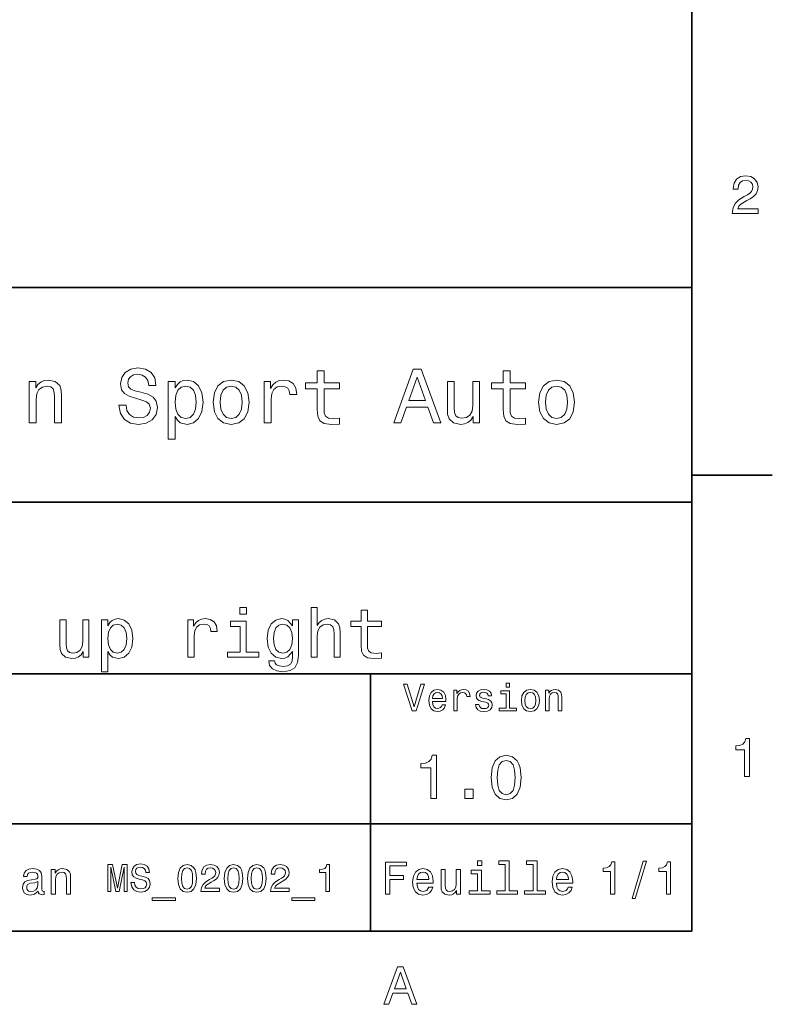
# Model space of a CAD drawing. Extents: x -215 to 297, y 0 to 210.
# Tile 10 of 11: x 224 to 294, y 3 to 95. Entities that reach past the tile are written whole.
import ezdxf

# ---------------------------------------------------------------- set-up
doc = ezdxf.new("R2010")
doc.units = 0

msp = doc.modelspace()

# ---------------------------------------------------------------- linework, layer by layer
at = {"color": 7, "lineweight": 35}
for p, q in [((287, 10), (287, 200)), ((97, 70), (287, 70)), ((287, 70), (287, 10)), ((162, 50), (287, 50)), ((162, 34), (287, 34)), ((257, 10), (257, 34)), ((162, 20), (287, 20)), ((10, 10), (287, 10)), ((97, 10), (287, 10))]:
    msp.add_line(p, q, dxfattribs=at)
at = {"color": 7, "lineweight": 35, "ltscale": 0.1875}
msp.add_line((287, 52.5), (294.5, 52.5), dxfattribs=at)
at = {"color": 7, "lineweight": 13}
for points in [[(290.76947, 76.916786), (293.175079, 76.916786), (293.175079, 77.350502), (291.273773, 77.350502), (291.3797, 77.587532), (291.561249, 77.784218), (292.121033, 78.142288), (292.418579, 78.293587), (292.751434, 78.510445), (292.988464, 78.762604), (293.124634, 79.060158), (293.175079, 79.398056), (293.089355, 79.821686), (292.852325, 80.154541), (292.489197, 80.366356), (292.020172, 80.442001), (291.536041, 80.35627), (291.167877, 80.119232), (290.930847, 79.740997), (290.850159, 79.241714), (290.850159, 79.171112), (291.309082, 79.171112), (291.309082, 79.211456), (291.354462, 79.554398), (291.490631, 79.806557), (291.707489, 79.967941), (291.994965, 80.023415), (292.287476, 79.972984), (292.504333, 79.846901), (292.645538, 79.650215), (292.695984, 79.403099), (292.660675, 79.171112), (292.56485, 78.974426), (292.403473, 78.802956), (292.181549, 78.651657), (291.884003, 78.490273), (291.389771, 78.177589), (291.041779, 77.844742), (290.835022, 77.441284), (290.76947, 76.931915)], [(234.20462, 59.030979), (233.548996, 59.030979), (233.693085, 58.267288), (234.053314, 57.70533), (234.608078, 57.366714), (235.357361, 57.244236), (236.099426, 57.359509), (236.654175, 57.67651), (237.007202, 58.17363), (237.136902, 58.82925), (237.028824, 59.420029), (236.726227, 59.801872), (236.236313, 60.054031), (235.580704, 60.241352), (235.018738, 60.378242), (234.651306, 60.536743), (234.442368, 60.767288), (234.377533, 61.127522), (234.442368, 61.451729), (234.629684, 61.696686), (234.917877, 61.862389), (235.314133, 61.920029), (235.71759, 61.84798), (236.034592, 61.653458), (236.24353, 61.32925), (236.344391, 60.889767), (237, 60.889767), (237, 60.904179), (236.884735, 61.581409), (236.546112, 62.085732), (236.01297, 62.402737), (235.292511, 62.510807), (234.644104, 62.402737), (234.139771, 62.100143), (233.815567, 61.631844), (233.700287, 61.026657), (233.793961, 60.486309), (234.067734, 60.118874), (234.5, 59.873917), (235.09079, 59.6866), (235.674362, 59.520893), (236.113831, 59.362389), (236.380402, 59.131844), (236.47406, 58.757202), (236.387619, 58.375359), (236.164276, 58.087173), (235.825653, 57.907059), (235.386169, 57.849422), (234.896255, 57.928673), (234.521622, 58.159222), (234.283875, 58.533859)], [(252.05043, 60.579971), (252.05043, 58.64193), (252.093658, 58.015129), (252.29538, 57.582851), (252.698853, 57.330688), (253.383286, 57.244236), (254.132568, 57.280258), (254.132568, 57.827808), (253.585022, 57.78458), (253.087891, 57.842216), (252.82132, 58.022331), (252.706055, 58.324928), (252.684448, 58.75), (252.684448, 60.579971), (254.132568, 60.579971), (254.132568, 61.120316), (252.684448, 61.120316), (252.684448, 62.251438), (252.05043, 62.251438), (252.05043, 61.120316), (250.955322, 61.120316), (250.955322, 60.579971)], [(259.175781, 57.381123), (259.838623, 57.381123), (260.364563, 58.850864), (262.360229, 58.850864), (262.886169, 57.381123), (263.563416, 57.381123), (261.733429, 62.388329), (260.998566, 62.388329)], [(260.595093, 59.463257), (261.365997, 61.667866), (262.136902, 59.463257)], [(269.399109, 60.579971), (269.399109, 58.64193), (269.442352, 58.015129), (269.644073, 57.582851), (270.047546, 57.330688), (270.731995, 57.244236), (271.481262, 57.280258), (271.481262, 57.827808), (270.933716, 57.78458), (270.436584, 57.842216), (270.170013, 58.022331), (270.054749, 58.324928), (270.033142, 58.75), (270.033142, 60.579971), (271.481262, 60.579971), (271.481262, 61.120316), (270.033142, 61.120316), (270.033142, 62.251438), (269.399109, 62.251438), (269.399109, 61.120316), (268.304016, 61.120316), (268.304016, 60.579971)], [(225.177246, 57.381123), (225.811249, 57.381123), (225.811249, 59.614552), (225.876083, 60.12608), (226.085022, 60.500717), (226.409225, 60.731266), (226.841507, 60.817722), (227.187317, 60.745674), (227.403458, 60.551151), (227.511536, 60.226944), (227.547546, 59.794666), (227.547546, 57.381123), (228.181564, 57.381123), (228.181564, 59.924351), (228.15274, 60.435879), (228.023056, 60.86095), (227.597992, 61.25), (226.935165, 61.386887), (226.567719, 61.336452), (226.257935, 61.199566), (225.991364, 60.969017), (225.782425, 60.659222), (225.782425, 61.25), (225.177246, 61.25)], [(238.786743, 60.652016), (238.786743, 61.25), (238.15274, 61.25), (238.15274, 55.882565), (238.786743, 55.882565), (238.786743, 57.971901), (239.010101, 57.633286), (239.262253, 57.409943), (239.896271, 57.244236), (240.50145, 57.381123), (240.976959, 57.791786), (241.286743, 58.440201), (241.402023, 59.319164), (241.286743, 60.190922), (240.976959, 60.839336), (240.50145, 61.242794), (239.896271, 61.386887), (239.550446, 61.343658), (239.255051, 61.206772), (239.002899, 60.976223)], [(239.788193, 57.8134), (239.363129, 57.907059), (239.053314, 58.195244), (238.858795, 58.663544), (238.793945, 59.319164), (238.858795, 59.967579), (239.053314, 60.435879), (239.363129, 60.716858), (239.788193, 60.817722), (240.177246, 60.716858), (240.48703, 60.428673), (240.681564, 59.960373), (240.753601, 59.319164), (240.681564, 58.67075), (240.48703, 58.195244), (240.177246, 57.907059)], [(242.338623, 59.311958), (242.453888, 58.432995), (242.785309, 57.78458), (243.311249, 57.381123), (244.017303, 57.244236), (244.716141, 57.381123), (245.242081, 57.777374), (245.573486, 58.425793), (245.695969, 59.311958), (245.573486, 60.190922), (245.242081, 60.846542), (244.716141, 61.242794), (244.017303, 61.386887), (243.311249, 61.242794), (242.785309, 60.839336), (242.453888, 60.190922)], [(242.98703, 59.319164), (243.05188, 59.967579), (243.253601, 60.435879), (243.57782, 60.72406), (244.017303, 60.824928), (244.449585, 60.72406), (244.773773, 60.443081), (244.97551, 59.967579), (245.047546, 59.319164), (244.97551, 58.663544), (244.773773, 58.188038), (244.449585, 57.899853), (244.017303, 57.806194), (243.57782, 57.899853), (243.253601, 58.188038), (243.05188, 58.663544)], [(247.100861, 57.381123), (247.734863, 57.381123), (247.734863, 59.592937), (247.799713, 60.12608), (247.994232, 60.507923), (248.311249, 60.738472), (248.736313, 60.817722), (249.053314, 60.767288), (249.291077, 60.623199), (249.435165, 60.378242), (249.485596, 60.046829), (250.126801, 60.046829), (250.040344, 60.630402), (249.802597, 61.048271), (249.406342, 61.30043), (248.865997, 61.386887), (248.498566, 61.32925), (248.181549, 61.185158), (247.900574, 60.940201), (247.677246, 60.608788), (247.677246, 61.25), (247.100861, 61.25)], [(267.194519, 61.25), (266.560516, 61.25), (266.560516, 59.016571), (266.488464, 58.497837), (266.279541, 58.123196), (265.955322, 57.892651), (265.530243, 57.820602), (265.19165, 57.878242), (264.975494, 58.051151), (264.853027, 58.346542), (264.824219, 58.764408), (264.824219, 61.25), (264.190186, 61.25), (264.190186, 58.706772), (264.211792, 58.195244), (264.348694, 57.770172), (264.766571, 57.381123), (265.436584, 57.244236), (265.796814, 57.294666), (266.106628, 57.424351), (266.373199, 57.647694), (266.589325, 57.971901), (266.589325, 57.381123), (267.194519, 57.381123)], [(272.698853, 59.311958), (272.814117, 58.432995), (273.145508, 57.78458), (273.671448, 57.381123), (274.377502, 57.244236), (275.076355, 57.381123), (275.602295, 57.777374), (275.933716, 58.425793), (276.056183, 59.311958), (275.933716, 60.190922), (275.602295, 60.846542), (275.076355, 61.242794), (274.377502, 61.386887), (273.671448, 61.242794), (273.145508, 60.839336), (272.814117, 60.190922)], [(273.34726, 59.319164), (273.412109, 59.967579), (273.613831, 60.435879), (273.938019, 60.72406), (274.377502, 60.824928), (274.809784, 60.72406), (275.134003, 60.443081), (275.335724, 59.967579), (275.407776, 59.319164), (275.335724, 58.663544), (275.134003, 58.188038), (274.809784, 57.899853), (274.377502, 57.806194), (273.938019, 57.899853), (273.613831, 58.188038), (273.412109, 58.663544)], [(245.438751, 40.185879), (244.835724, 40.185879), (244.835724, 39.537464), (245.438751, 39.537464)], [(251.481979, 35.530258), (252.052582, 35.530258), (252.052582, 37.540344), (252.110947, 38.000721), (252.298981, 38.337894), (252.590775, 38.545387), (252.979828, 38.623199), (253.291061, 38.558357), (253.48558, 38.383286), (253.58284, 38.091499), (253.615265, 37.70245), (253.615265, 35.530258), (254.185867, 35.530258), (254.185867, 37.819164), (254.159943, 38.279537), (254.043213, 38.662102), (253.66066, 39.012245), (253.064117, 39.135445), (252.739899, 39.090057), (252.46109, 38.966858), (252.227661, 38.772331), (252.052582, 38.506485), (252.052582, 40.185879), (251.481979, 40.185879)], [(256.150574, 38.409222), (256.150574, 36.664986), (256.189484, 36.100864), (256.371033, 35.711815), (256.734131, 35.484871), (257.350128, 35.407059), (258.024475, 35.43948), (258.024475, 35.932274), (257.531677, 35.893372), (257.08429, 35.945244), (256.84436, 36.107349), (256.740631, 36.379681), (256.721191, 36.762245), (256.721191, 38.409222), (258.024475, 38.409222), (258.024475, 38.895531), (256.721191, 38.895531), (256.721191, 39.913544), (256.150574, 39.913544), (256.150574, 38.895531), (255.164978, 38.895531), (255.164978, 38.409222)], [(230.745667, 39.012245), (230.175064, 39.012245), (230.175064, 37.002159), (230.110229, 36.535301), (229.92218, 36.198124), (229.630402, 35.990631), (229.247833, 35.925793), (228.943085, 35.977665), (228.74855, 36.133286), (228.638321, 36.399136), (228.612396, 36.775215), (228.612396, 39.012245), (228.041779, 39.012245), (228.041779, 36.723343), (228.061234, 36.262966), (228.184433, 35.880402), (228.560516, 35.530258), (229.163544, 35.407059), (229.487747, 35.45245), (229.766571, 35.569164), (230.006485, 35.770172), (230.201004, 36.061958), (230.201004, 35.530258), (230.745667, 35.530258)], [(232.502869, 38.474064), (232.502869, 39.012245), (231.932281, 39.012245), (231.932281, 34.181557), (232.502869, 34.181557), (232.502869, 36.061958), (232.703888, 35.757202), (232.930832, 35.556194), (233.501434, 35.407059), (234.046112, 35.530258), (234.47406, 35.899857), (234.752869, 36.483429), (234.856628, 37.274494), (234.752869, 38.059078), (234.47406, 38.642651), (234.046112, 39.005764), (233.501434, 39.135445), (233.190201, 39.096542), (232.924347, 38.973343), (232.697403, 38.76585)], [(233.404175, 35.919308), (233.021606, 36.003601), (232.742798, 36.262966), (232.567719, 36.684437), (232.509369, 37.274494), (232.567719, 37.858067), (232.742798, 38.279537), (233.021606, 38.532421), (233.404175, 38.623199), (233.754318, 38.532421), (234.033142, 38.273052), (234.208206, 37.851585), (234.273041, 37.274494), (234.208206, 36.690922), (234.033142, 36.262966), (233.754318, 36.003601)], [(239.98558, 35.530258), (240.556183, 35.530258), (240.556183, 37.520893), (240.614548, 38.000721), (240.789612, 38.344379), (241.074921, 38.551872), (241.457489, 38.623199), (241.742798, 38.577808), (241.956772, 38.448124), (242.086456, 38.227665), (242.131836, 37.929394), (242.708923, 37.929394), (242.631119, 38.454609), (242.417145, 38.830692), (242.060516, 39.057636), (241.574203, 39.135445), (241.243515, 39.083572), (240.958206, 38.953888), (240.705322, 38.733429), (240.504318, 38.435158), (240.504318, 39.012245), (239.98558, 39.012245)], [(245.419312, 36.010086), (245.419312, 38.895531), (243.953888, 38.895531), (243.953888, 38.409222), (244.848694, 38.409222), (244.848694, 36.010086), (243.681549, 36.010086), (243.681549, 35.530258), (246.599426, 35.530258), (246.599426, 36.010086)], [(250.288895, 35.685879), (250.288895, 39.012245), (249.744232, 39.012245), (249.744232, 38.448124), (249.296814, 38.960373), (249.02449, 39.090057), (248.719727, 39.135445), (248.168579, 39.005764), (247.740631, 38.642651), (247.461807, 38.059078), (247.364548, 37.274494), (247.461807, 36.483429), (247.740631, 35.899857), (248.168579, 35.530258), (248.719727, 35.407059), (249.030975, 35.45245), (249.290344, 35.569164), (249.744232, 36.061958), (249.744232, 35.569164), (249.692352, 35.180115), (249.549713, 34.901295), (249.277374, 34.739193), (248.868866, 34.680836), (248.512238, 34.719738), (248.259354, 34.817001), (248.110229, 34.985588), (248.064835, 35.212536), (247.513687, 35.212536), (247.513687, 35.1866), (247.597977, 34.771614), (247.857346, 34.460373), (248.272324, 34.259365), (248.836456, 34.188038), (249.510803, 34.285301), (249.958206, 34.557636), (250.21109, 35.030979)], [(247.954605, 37.274494), (248.01297, 37.851585), (248.188034, 38.279537), (248.460373, 38.532421), (248.823486, 38.623199), (249.206039, 38.532421), (249.491348, 38.279537), (249.666412, 37.851585), (249.731262, 37.274494), (249.666412, 36.684437), (249.491348, 36.262966), (249.206039, 36.003601), (248.823486, 35.919308), (248.460373, 36.003601), (248.188034, 36.262966), (248.01297, 36.690922)], [(269.992798, 33.117435), (269.657776, 33.117435), (269.657776, 32.757202), (269.992798, 32.757202)], [(261.71109, 33.03458), (261.08429, 30.905619), (260.439484, 33.03458), (260.09726, 33.03458), (260.904175, 30.530979), (261.264404, 30.530979), (262.053314, 33.03458)], [(262.784576, 31.40634), (264.052582, 31.40634), (264.056183, 31.554033), (263.998566, 31.9683), (263.840057, 32.278099), (263.587891, 32.465416), (263.252869, 32.533859), (262.925079, 32.461815), (262.672913, 32.260086), (262.510803, 31.932276), (262.453156, 31.5), (262.507202, 31.056915), (262.669312, 30.732708), (262.917877, 30.530979), (263.242065, 30.462536), (263.523041, 30.509365), (263.753601, 30.631844), (263.922913, 30.826368), (264.020172, 31.085733), (263.706787, 31.085733), (263.641937, 30.941643), (263.548279, 30.833572), (263.281708, 30.747118), (263.076355, 30.786743), (262.921478, 30.912823), (262.820618, 31.118155), (262.784576, 31.395533)], [(262.784576, 31.672911), (262.824219, 31.921469), (262.921478, 32.105186), (263.069153, 32.216858), (263.263702, 32.256485), (263.45462, 32.216858), (263.602295, 32.105186), (263.692352, 31.921469), (263.724792, 31.672911)], [(264.794678, 30.530979), (265.111664, 30.530979), (265.111664, 31.636887), (265.144104, 31.903458), (265.241364, 32.094379), (265.399841, 32.209652), (265.612396, 32.249279), (265.770905, 32.224064), (265.889771, 32.152016), (265.961823, 32.029537), (265.98703, 31.863832), (266.307648, 31.863832), (266.264404, 32.155621), (266.145538, 32.364552), (265.947418, 32.490635), (265.677246, 32.533859), (265.49353, 32.505043), (265.335022, 32.432995), (265.194519, 32.310516), (265.082855, 32.144814), (265.082855, 32.465416), (264.794678, 32.465416)], [(267.791779, 31.658501), (267.485596, 31.730547), (267.258636, 31.8134), (267.182983, 31.982708), (267.20462, 32.101585), (267.280273, 32.188038), (267.40274, 32.242073), (267.579254, 32.263687), (267.748566, 32.242073), (267.881836, 32.177231), (267.968292, 32.079971), (268.004333, 31.950287), (268.314117, 31.950287), (268.314117, 31.957493), (268.260101, 32.191643), (268.112396, 32.375359), (267.881836, 32.490635), (267.579254, 32.533859), (267.273041, 32.490635), (267.049713, 32.371758), (266.90921, 32.195244), (266.865997, 31.971901), (266.898407, 31.755764), (266.999268, 31.604465), (267.164978, 31.496397), (267.406342, 31.420748), (267.759369, 31.334293), (267.975494, 31.244236), (268.033142, 31.17219), (268.054749, 31.064121), (268.022339, 30.930836), (267.935883, 30.829971), (267.79538, 30.765129), (267.608063, 30.743515), (267.409943, 30.765129), (267.265839, 30.840778), (267.168579, 30.963255), (267.128967, 31.132565), (266.822754, 31.132565), (266.873199, 30.844379), (267.020905, 30.635447), (267.255035, 30.509365), (267.579254, 30.462536), (267.917877, 30.509365), (268.166412, 30.635447), (268.317719, 30.837175), (268.371765, 31.100143), (268.332123, 31.327089), (268.220459, 31.481987), (268.036743, 31.582851)], [(269.981995, 30.79755), (269.981995, 32.400574), (269.167877, 32.400574), (269.167877, 32.130402), (269.664978, 32.130402), (269.664978, 30.79755), (269.016571, 30.79755), (269.016571, 30.530979), (270.637604, 30.530979), (270.637604, 30.79755)], [(271.087891, 31.496397), (271.145538, 31.056915), (271.311249, 30.732708), (271.574219, 30.530979), (271.927246, 30.462536), (272.276672, 30.530979), (272.539612, 30.729107), (272.705322, 31.053314), (272.766571, 31.496397), (272.705322, 31.935879), (272.539612, 32.263687), (272.276672, 32.461815), (271.927246, 32.533859), (271.574219, 32.461815), (271.311249, 32.260086), (271.145538, 31.935879)], [(271.412109, 31.5), (271.444519, 31.824207), (271.54538, 32.058357), (271.707489, 32.20245), (271.927246, 32.25288), (272.143372, 32.20245), (272.305481, 32.061958), (272.406342, 31.824207), (272.442352, 31.5), (272.406342, 31.17219), (272.305481, 30.934437), (272.143372, 30.790344), (271.927246, 30.743515), (271.707489, 30.790344), (271.54538, 30.934437), (271.444519, 31.17219)], [(273.350159, 30.530979), (273.667145, 30.530979), (273.667145, 31.647694), (273.699554, 31.903458), (273.804047, 32.090778), (273.966125, 32.206051), (274.182281, 32.249279), (274.355194, 32.213257), (274.463257, 32.115993), (274.517303, 31.95389), (274.535309, 31.737751), (274.535309, 30.530979), (274.852295, 30.530979), (274.852295, 31.802593), (274.837891, 32.058357), (274.773041, 32.270893), (274.560516, 32.465416), (274.229095, 32.533859), (274.04538, 32.508644), (273.890503, 32.440201), (273.757202, 32.324928), (273.65274, 32.170029), (273.65274, 32.465416), (273.350159, 32.465416)], [(291.909241, 24.416786), (292.368164, 24.416786), (292.368164, 27.942001), (292.025208, 27.942001), (291.934448, 27.634365), (291.752899, 27.427593), (291.475525, 27.306557), (291.092224, 27.266211), (291.092224, 26.90814), (291.909241, 26.90814)], [(262.631134, 22.360231), (263.155609, 22.360231), (263.155609, 26.38905), (262.763702, 26.38905), (262.659943, 26.037464), (262.452454, 25.801153), (262.135437, 25.662825), (261.697418, 25.616714), (261.697418, 25.207493), (262.631134, 25.207493)], [(268.285309, 24.314121), (268.371765, 23.409224), (268.642639, 22.763689), (269.074921, 22.371759), (269.674347, 22.244957), (270.268005, 22.371759), (270.700287, 22.763689), (270.965424, 23.409224), (271.057648, 24.314121), (270.965424, 25.213257), (270.855896, 25.570606), (270.700287, 25.864553), (270.268005, 26.256485), (269.674347, 26.38905), (269.074921, 26.256485), (268.642639, 25.858791), (268.371765, 25.213257)], [(268.838623, 24.314121), (268.884735, 25.011528), (269.028809, 25.51297), (269.288177, 25.806917), (269.674347, 25.910664), (270.054749, 25.806917), (270.314117, 25.51297), (270.458221, 25.011528), (270.504333, 24.314121), (270.458221, 23.610952), (270.314117, 23.10951), (270.054749, 22.815563), (269.674347, 22.717581), (269.288177, 22.815563), (269.028809, 23.10951), (268.884735, 23.610952)], [(265.806915, 22.360231), (266.602295, 22.360231), (266.602295, 23.219021), (265.806915, 23.219021)], [(267.389038, 16.532421), (266.98703, 16.532421), (266.98703, 16.100145), (267.389038, 16.100145)], [(269.572052, 16.212536), (269.572052, 13.748559), (268.789612, 13.748559), (268.789612, 13.428675), (270.73056, 13.428675), (270.73056, 13.748559), (269.952454, 13.748559), (269.952454, 16.532421), (268.975494, 16.532421), (268.975494, 16.212536)], [(272.174347, 16.212536), (272.174347, 13.748559), (271.391937, 13.748559), (271.391937, 13.428675), (273.332855, 13.428675), (273.332855, 13.748559), (272.554749, 13.748559), (272.554749, 16.532421), (271.57782, 16.532421), (271.57782, 16.212536)], [(226.01297, 13.731268), (226.01297, 13.7183), (226.034592, 13.571326), (226.099426, 13.46758), (226.371765, 13.385448), (226.583588, 13.42003), (226.583588, 13.713977), (226.492798, 13.701009), (226.371765, 13.757205), (226.350159, 13.930116), (226.350159, 15.131845), (226.298279, 15.438761), (226.146973, 15.6549), (225.883286, 15.784582), (225.511536, 15.832133), (225.148422, 15.78026), (224.880402, 15.633286), (224.711823, 15.404179), (224.655624, 15.101585), (224.655624, 15.075649), (224.997131, 15.075649), (225.027374, 15.257205), (225.122482, 15.386889), (225.278107, 15.464698), (225.498566, 15.494957), (225.710388, 15.473343), (225.861679, 15.408502), (225.952454, 15.29611), (225.982712, 15.140491), (225.965424, 14.958934), (225.896255, 14.868156), (225.723343, 14.824928), (225.399139, 14.790346), (225.027374, 14.712537), (224.763687, 14.574208), (224.608078, 14.358069), (224.560516, 14.038185), (224.60376, 13.752882), (224.737762, 13.541066), (224.953888, 13.407061), (225.252167, 13.35951), (225.654175, 13.450289)], [(227.236313, 13.428675), (227.616714, 13.428675), (227.616714, 14.768732), (227.655624, 15.075649), (227.780975, 15.300432), (227.97551, 15.438761), (228.234879, 15.490635), (228.442368, 15.447407), (228.572052, 15.330692), (228.636887, 15.136168), (228.658508, 14.876801), (228.658508, 13.428675), (229.03891, 13.428675), (229.03891, 14.954612), (229.021622, 15.261528), (228.943817, 15.516571), (228.688766, 15.75), (228.291077, 15.832133), (228.070618, 15.801874), (227.884735, 15.719741), (227.724792, 15.581412), (227.599426, 15.395534), (227.599426, 15.75), (227.236313, 15.75)], [(232.497833, 13.690562), (232.775208, 13.690562), (232.775208, 15.960014), (233.243515, 13.690562), (233.553314, 13.690562), (234.018005, 15.960014), (234.018005, 13.690562), (234.298981, 13.690562), (234.298981, 16.190563), (233.859512, 16.190563), (233.398407, 13.985951), (232.940918, 16.190563), (232.497833, 16.190563)], [(234.997833, 14.515491), (234.670029, 14.515491), (234.742065, 14.133646), (234.92218, 13.852666), (235.19957, 13.683357), (235.574203, 13.622118), (235.945236, 13.679755), (236.222626, 13.838257), (236.399139, 14.086816), (236.463974, 14.414625), (236.409943, 14.710014), (236.258636, 14.900937), (236.013687, 15.027018), (235.685883, 15.120678), (235.404892, 15.189121), (235.221176, 15.268372), (235.116714, 15.383646), (235.08429, 15.563761), (235.116714, 15.725864), (235.210373, 15.848343), (235.354462, 15.931196), (235.552597, 15.960014), (235.754318, 15.923992), (235.912827, 15.826729), (236.017288, 15.664625), (236.067719, 15.444885), (236.395523, 15.444885), (236.395523, 15.452089), (236.337891, 15.790707), (236.168579, 16.042868), (235.902008, 16.201368), (235.541779, 16.255404), (235.217575, 16.201368), (234.965408, 16.050072), (234.803314, 15.815923), (234.745667, 15.513329), (234.792511, 15.243155), (234.929398, 15.059439), (235.145523, 14.93696), (235.440918, 14.8433), (235.732712, 14.760447), (235.952454, 14.681196), (236.085724, 14.565923), (236.132568, 14.378603), (236.08934, 14.18768), (235.977661, 14.043589), (235.80835, 13.95353), (235.588608, 13.924712), (235.343658, 13.964337), (235.156342, 14.079611), (235.03746, 14.266932)], [(239.036026, 14.911744), (239.090057, 14.346182), (239.259369, 13.942723), (239.529541, 13.697767), (239.904175, 13.618516), (240.275208, 13.697767), (240.54538, 13.942723), (240.71109, 14.346182), (240.768723, 14.911744), (240.71109, 15.473703), (240.642654, 15.697046), (240.54538, 15.880764), (240.275208, 16.125721), (239.904175, 16.208574), (239.529541, 16.125721), (239.259369, 15.877162), (239.090057, 15.473703)], [(239.381836, 14.911744), (239.41066, 15.347623), (239.500717, 15.661023), (239.662827, 15.844741), (239.904175, 15.909582), (240.141922, 15.844741), (240.304031, 15.661023), (240.394089, 15.347623), (240.422913, 14.911744), (240.394089, 14.472262), (240.304031, 14.158862), (240.141922, 13.975144), (239.904175, 13.913905), (239.662827, 13.975144), (239.500717, 14.158862), (239.41066, 14.472262)], [(241.193802, 13.690562), (242.912094, 13.690562), (242.912094, 14.00036), (241.554031, 14.00036), (241.629684, 14.169669), (241.759369, 14.310159), (242.159225, 14.565923), (242.37175, 14.673991), (242.609512, 14.828891), (242.778809, 15.009007), (242.876083, 15.221542), (242.912094, 15.462896), (242.850861, 15.76549), (242.681549, 16.003242), (242.42218, 16.154539), (242.087173, 16.208574), (241.741348, 16.147335), (241.478378, 15.978026), (241.309082, 15.707853), (241.251434, 15.351225), (241.251434, 15.300793), (241.579254, 15.300793), (241.579254, 15.329611), (241.611664, 15.574568), (241.708923, 15.754683), (241.863831, 15.869957), (242.069153, 15.909582), (242.278091, 15.873559), (242.432999, 15.783502), (242.533859, 15.643012), (242.569885, 15.466499), (242.544662, 15.300793), (242.476227, 15.160303), (242.360947, 15.037825), (242.202454, 14.929755), (241.989914, 14.814482), (241.636887, 14.591139), (241.388321, 14.353387), (241.240631, 14.065202), (241.193802, 13.701369)], [(243.373199, 14.911744), (243.427231, 14.346182), (243.596542, 13.942723), (243.866714, 13.697767), (244.241348, 13.618516), (244.612396, 13.697767), (244.882568, 13.942723), (245.048264, 14.346182), (245.105896, 14.911744), (245.048264, 15.473703), (244.979828, 15.697046), (244.882568, 15.880764), (244.612396, 16.125721), (244.241348, 16.208574), (243.866714, 16.125721), (243.596542, 15.877162), (243.427231, 15.473703)], [(243.719009, 14.911744), (243.747833, 15.347623), (243.837891, 15.661023), (244, 15.844741), (244.241348, 15.909582), (244.479095, 15.844741), (244.641205, 15.661023), (244.731262, 15.347623), (244.760086, 14.911744), (244.731262, 14.472262), (244.641205, 14.158862), (244.479095, 13.975144), (244.241348, 13.913905), (244, 13.975144), (243.837891, 14.158862), (243.747833, 14.472262)], [(245.541779, 14.911744), (245.595825, 14.346182), (245.765121, 13.942723), (246.035294, 13.697767), (246.409943, 13.618516), (246.780975, 13.697767), (247.051147, 13.942723), (247.216858, 14.346182), (247.27449, 14.911744), (247.216858, 15.473703), (247.148407, 15.697046), (247.051147, 15.880764), (246.780975, 16.125721), (246.409943, 16.208574), (246.035294, 16.125721), (245.765121, 15.877162), (245.595825, 15.473703)], [(245.887604, 14.911744), (245.916428, 15.347623), (246.006485, 15.661023), (246.168579, 15.844741), (246.409943, 15.909582), (246.64769, 15.844741), (246.809799, 15.661023), (246.899857, 15.347623), (246.928665, 14.911744), (246.899857, 14.472262), (246.809799, 14.158862), (246.64769, 13.975144), (246.409943, 13.913905), (246.168579, 13.975144), (246.006485, 14.158862), (245.916428, 14.472262)], [(247.69957, 13.690562), (249.417862, 13.690562), (249.417862, 14.00036), (248.059799, 14.00036), (248.135437, 14.169669), (248.265121, 14.310159), (248.664978, 14.565923), (248.877518, 14.673991), (249.115265, 14.828891), (249.284576, 15.009007), (249.381836, 15.221542), (249.417862, 15.462896), (249.356628, 15.76549), (249.187317, 16.003242), (248.927948, 16.154539), (248.592941, 16.208574), (248.247116, 16.147335), (247.984146, 15.978026), (247.814835, 15.707853), (247.757202, 15.351225), (247.757202, 15.300793), (248.085007, 15.300793), (248.085007, 15.329611), (248.117432, 15.574568), (248.214691, 15.754683), (248.369598, 15.869957), (248.574921, 15.909582), (248.783859, 15.873559), (248.938751, 15.783502), (249.039627, 15.643012), (249.075638, 15.466499), (249.05043, 15.300793), (248.981979, 15.160303), (248.866714, 15.037825), (248.708206, 14.929755), (248.495667, 14.814482), (248.142639, 14.591139), (247.894089, 14.353387), (247.746399, 14.065202), (247.69957, 13.701369)], [(252.850861, 13.690562), (253.178665, 13.690562), (253.178665, 16.208574), (252.933716, 16.208574), (252.868866, 15.988833), (252.739197, 15.841139), (252.541061, 15.754683), (252.267288, 15.725864), (252.267288, 15.470101), (252.850861, 15.470101)], [(258.414978, 13.428675), (258.817017, 13.428675), (258.817017, 14.807637), (260.079254, 14.807637), (260.079254, 15.166427), (258.817017, 15.166427), (258.817017, 16.065563), (260.368866, 16.065563), (260.368866, 16.428675), (258.414978, 16.428675)], [(261.341492, 14.479107), (262.863098, 14.479107), (262.867432, 14.656341), (262.798279, 15.153459), (262.608063, 15.525217), (262.305481, 15.75), (261.903473, 15.832133), (261.510101, 15.745678), (261.207489, 15.503603), (261.01297, 15.110231), (260.943817, 14.591499), (261.008636, 14.059798), (261.203156, 13.67075), (261.501434, 13.428675), (261.890503, 13.346542), (262.227661, 13.402739), (262.504333, 13.549712), (262.707489, 13.783141), (262.824219, 14.09438), (262.44812, 14.09438), (262.370331, 13.92147), (262.257935, 13.791787), (261.938049, 13.688041), (261.69165, 13.735591), (261.505768, 13.886888), (261.384735, 14.133286), (261.341492, 14.466139)], [(265.400574, 15.75), (265.020172, 15.75), (265.020172, 14.409943), (264.976959, 14.098703), (264.851593, 13.873919), (264.657074, 13.735591), (264.402008, 13.692364), (264.198853, 13.726946), (264.069153, 13.830692), (263.995667, 14.007925), (263.978394, 14.258646), (263.978394, 15.75), (263.597992, 15.75), (263.597992, 14.224064), (263.610962, 13.917148), (263.693085, 13.662104), (263.943817, 13.428675), (264.345825, 13.346542), (264.561951, 13.376801), (264.747833, 13.454611), (264.907776, 13.588617), (265.037476, 13.783141), (265.037476, 13.428675), (265.400574, 13.428675)], [(267.376068, 13.748559), (267.376068, 15.672191), (266.399139, 15.672191), (266.399139, 15.347983), (266.995667, 15.347983), (266.995667, 13.748559), (266.21759, 13.748559), (266.21759, 13.428675), (268.162811, 13.428675), (268.162811, 13.748559)], [(274.353027, 14.479107), (275.874634, 14.479107), (275.878967, 14.656341), (275.809814, 15.153459), (275.619598, 15.525217), (275.317017, 15.75), (274.914978, 15.832133), (274.521606, 15.745678), (274.219025, 15.503603), (274.024506, 15.110231), (273.955322, 14.591499), (274.020172, 14.059798), (274.214691, 13.67075), (274.51297, 13.428675), (274.902008, 13.346542), (275.239197, 13.402739), (275.515839, 13.549712), (275.719025, 13.783141), (275.835724, 14.09438), (275.459656, 14.09438), (275.381836, 13.92147), (275.26944, 13.791787), (274.949554, 13.688041), (274.703186, 13.735591), (274.517303, 13.886888), (274.39624, 14.133286), (274.353027, 14.466139)], [(279.416443, 13.428675), (279.809814, 13.428675), (279.809814, 16.450289), (279.515839, 16.450289), (279.438049, 16.1866), (279.28241, 16.009367), (279.044678, 15.905621), (278.716125, 15.871038), (278.716125, 15.564121), (279.416443, 15.564121)], [(281.42218, 13.026657), (281.720459, 13.026657), (282.766571, 16.510807), (282.463989, 16.510807)], [(284.621033, 13.428675), (285.014404, 13.428675), (285.014404, 16.450289), (284.720459, 16.450289), (284.642639, 16.1866), (284.48703, 16.009367), (284.249268, 15.905621), (283.920746, 15.871038), (283.920746, 15.564121), (284.621033, 15.564121)], [(261.341492, 14.798992), (261.389038, 15.097262), (261.505768, 15.317724), (261.682983, 15.45173), (261.916412, 15.49928), (262.145538, 15.45173), (262.322754, 15.317724), (262.430847, 15.097262), (262.469727, 14.798992)], [(274.353027, 14.798992), (274.400574, 15.097262), (274.517303, 15.317724), (274.694519, 15.45173), (274.927948, 15.49928), (275.157074, 15.45173), (275.33429, 15.317724), (275.442352, 15.097262), (275.481262, 14.798992)], [(225.969742, 14.241355), (225.917877, 14.016571), (225.779541, 13.84366), (225.572052, 13.731268), (225.317017, 13.692364), (225.15274, 13.713977), (225.036026, 13.783141), (224.96254, 13.904179), (224.940933, 14.072767), (224.958221, 14.224064), (225.027374, 14.332133), (225.304047, 14.453171), (225.654175, 14.505044), (225.969742, 14.60879)], [(236.651291, 13.09258), (236.651291, 12.840418), (238.819885, 12.840418), (238.819885, 13.09258)], [(249.662827, 13.09258), (249.662827, 12.840418), (251.831406, 12.840418), (251.831406, 13.09258)], [(258.266846, 3.166787), (258.730835, 3.166787), (259.098999, 4.195605), (260.495972, 4.195605), (260.864105, 3.166787), (261.338165, 3.166787), (260.05719, 6.67183), (259.542786, 6.67183)], [(259.260376, 4.624279), (259.799988, 6.167507), (260.33963, 4.624279)]]:
    msp.add_lwpolyline(points, close=True, dxfattribs=at)

doc.saveas('drawing.dxf')
